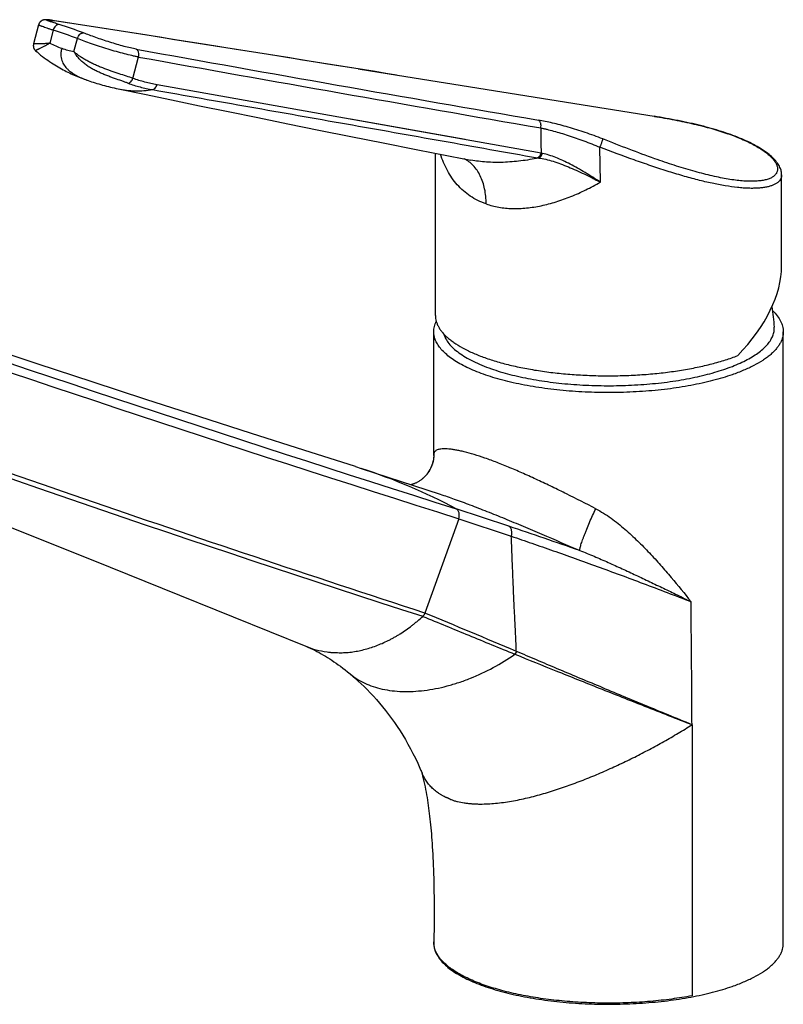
# Model space of a CAD drawing. Header units: millimetres. Extents: x 156 to 658, y 97 to 453.
# Tile 2 of 5: x 246 to 361, y 97 to 245. Entities that reach past the tile are written whole.
import ezdxf

# ---------------------------------------------------------------- set-up
doc = ezdxf.new("R2010")
doc.units = ezdxf.units.MM
doc.header["$LTSCALE"] = 46.255
doc.layers.get('0').update_dxf_attribs({"linetype": 'CONTINUOUS'})

msp = doc.modelspace()

# ---------------------------------------------------------------- linework, layer by layer
at = {"color": 7, "linetype": 'CONTINUOUS'}
for p, q in [((249.23, 244.32), (248.47, 241.44)), ((250.58, 245.07), (250.53, 245.07)), ((250.62, 245.06), (250.58, 245.07)), ((250.67, 245.06), (250.62, 245.06)), ((250.73, 245.05), (250.67, 245.06)), ((250.78, 245.04), (250.73, 245.05)), ((250.84, 245.04), (250.78, 245.04)), ((250.94, 245.02), (250.84, 245.04)), ((251.05, 245.01), (250.94, 245.02)), ((251.16, 244.99), (251.05, 245.01)), ((251.34, 244.97), (251.16, 244.99)), ((251.55, 244.93), (251.34, 244.97)), ((248.78, 240.42), (248.78, 240.42)), ((297.25, 237.69), (303.15, 236.74)), ((303.15, 236.74), (341.69, 230.57)), ((256.67, 235.94), (256.9, 235.86)), ((308.83, 200.67), (308.83, 225.04)), ((360.83, 208.05), (360.83, 221.78)), ((360.83, 221.78), (360.83, 221.78)), ((308.58, 179.63), (308.58, 198.23)), ((361.08, 106.38), (361.08, 198.23)), ((296.84, 177.96), (297.7, 177.69)), ((297.7, 177.69), (309.53, 173.82)), ((306.91, 176.16), (306.91, 176.16)), ((319.85, 169.01), (311.95, 171.63)), ((296, 146.85), (296, 146.85)), ((347.37, 139.21), (347.37, 98.5)), ((308.58, 106.54), (308.58, 106.61)), ((308.58, 106.38), (308.58, 106.54))]:
    msp.add_line(p, q, dxfattribs=at)
at = {"color": 9, "linetype": 'CONTINUOUS'}
for p, q in [((251.65, 244.92), (251.68, 244.91)), ((251.65, 244.92), (251.68, 244.91)), ((251.43, 243.5), (250.92, 241.57)), ((254.54, 240.31), (255.05, 242.24)), ((263.4, 236.27), (264.25, 239.48)), ((324.7, 225.05), (267.01, 235.32)), ((313.3, 227.08), (296.06, 230.15)), ((333.6, 220.68), (333.54, 225.92)), ((312.33, 170.13), (307.26, 155.98)), ((312.33, 170.13), (320.23, 167.51)), ((320.73, 149.8), (320.77, 149.79))]:
    msp.add_line(p, q, dxfattribs=at)
at = {"color": 7, "linetype": 'CONTINUOUS'}
for points in [[(250.53, 245.07), (250.51, 245.07), (250.49, 245.07), (250.47, 245.07), (250.45, 245.08), (250.43, 245.08), (250.41, 245.08), (250.39, 245.08), (250.37, 245.08), (250.35, 245.08), (250.33, 245.08), (250.31, 245.08), (250.29, 245.08), (250.27, 245.08), (250.25, 245.08), (250.23, 245.08), (250.21, 245.08), (250.19, 245.08), (250.17, 245.08), (250.15, 245.08), (250.13, 245.08), (250.11, 245.07), (250.09, 245.07), (250.06, 245.07), (250.04, 245.06), (250.02, 245.06), (249.99, 245.05), (249.97, 245.05), (249.94, 245.04), (249.91, 245.03), (249.89, 245.02), (249.86, 245.01), (249.83, 245), (249.8, 244.99), (249.77, 244.98), (249.74, 244.96), (249.71, 244.94), (249.68, 244.92), (249.64, 244.9), (249.61, 244.88), (249.58, 244.86), (249.55, 244.83), (249.52, 244.8), (249.49, 244.77), (249.46, 244.74), (249.43, 244.71), (249.4, 244.68), (249.38, 244.64), (249.35, 244.61), (249.33, 244.57), (249.31, 244.53), (249.29, 244.5), (249.27, 244.46), (249.26, 244.41), (249.24, 244.37), (249.23, 244.33), (249.23, 244.32)], [(297.25, 237.69), (292.64, 238.42), (288.04, 239.16), (283.45, 239.89), (278.88, 240.62), (274.31, 241.35), (269.75, 242.07), (265.21, 242.79), (260.67, 243.5), (256.15, 244.21), (251.55, 244.93)], [(248.47, 241.44), (248.46, 241.41), (248.45, 241.37), (248.45, 241.33), (248.44, 241.29), (248.44, 241.25), (248.43, 241.2), (248.43, 241.16), (248.44, 241.12), (248.44, 241.08), (248.44, 241.04), (248.45, 240.99), (248.46, 240.95), (248.47, 240.91), (248.48, 240.87), (248.5, 240.83), (248.51, 240.8), (248.53, 240.76), (248.54, 240.72), (248.56, 240.69), (248.58, 240.65), (248.6, 240.62), (248.63, 240.59), (248.65, 240.56), (248.67, 240.53), (248.69, 240.51), (248.71, 240.48), (248.74, 240.46), (248.76, 240.44), (248.78, 240.42)], [(248.78, 240.42), (248.99, 240.24), (249.26, 240.01), (249.53, 239.78), (249.8, 239.57), (250.07, 239.36), (250.34, 239.17), (250.61, 238.98), (250.88, 238.79), (251.14, 238.62), (251.4, 238.45), (251.66, 238.28), (251.92, 238.13), (252.17, 237.98), (252.42, 237.83), (252.67, 237.7), (252.91, 237.56), (253.15, 237.44), (253.39, 237.32), (253.63, 237.2), (253.86, 237.08), (254.1, 236.97), (254.34, 236.86), (254.58, 236.76), (254.83, 236.65), (255.08, 236.54), (255.33, 236.44), (255.59, 236.33), (255.86, 236.23), (256.13, 236.13), (256.41, 236.03), (256.67, 235.94)], [(256.9, 235.86), (257.17, 235.77), (257.43, 235.68), (257.71, 235.59), (257.98, 235.51), (258.26, 235.43), (258.55, 235.34), (258.84, 235.27), (259.12, 235.19), (259.41, 235.11), (259.71, 235.04), (260, 234.97), (260.29, 234.9), (260.59, 234.83), (260.88, 234.77), (261.16, 234.71)], [(261.16, 234.71), (265.11, 233.88), (269.19, 233.03), (273.4, 232.16), (277.71, 231.28), (282.14, 230.37), (286.68, 229.45), (291.33, 228.51), (296.1, 227.56), (300.97, 226.59), (305.96, 225.6), (311.06, 224.6), (314.14, 224)], [(352.84, 227.94), (352.5, 228.06), (352.14, 228.18), (351.78, 228.3), (351.41, 228.41), (351.03, 228.53), (350.65, 228.64), (350.27, 228.75), (349.88, 228.86), (349.48, 228.96), (349.08, 229.07), (348.67, 229.17), (348.26, 229.27), (347.85, 229.37), (347.43, 229.47), (347.01, 229.56), (346.58, 229.66), (346.15, 229.75), (345.72, 229.84), (345.28, 229.93), (344.84, 230.01), (344.4, 230.1), (343.95, 230.18), (343.51, 230.26), (343.06, 230.34), (342.6, 230.42), (342.15, 230.49), (341.69, 230.57)], [(360.83, 221.78), (360.83, 221.9), (360.82, 222.03), (360.8, 222.17), (360.77, 222.31), (360.74, 222.46), (360.69, 222.61), (360.64, 222.76), (360.57, 222.91), (360.49, 223.07), (360.41, 223.23), (360.31, 223.39), (360.2, 223.55), (360.08, 223.71), (359.94, 223.88), (359.8, 224.04), (359.65, 224.2), (359.49, 224.36), (359.32, 224.52), (359.13, 224.68), (358.95, 224.84), (358.75, 225), (358.54, 225.15), (358.33, 225.31), (358.1, 225.46), (357.87, 225.61), (357.64, 225.76), (357.39, 225.91), (357.14, 226.06), (356.87, 226.2), (356.61, 226.34), (356.33, 226.49), (356.05, 226.63), (355.75, 226.77), (355.46, 226.9), (355.15, 227.04), (354.84, 227.18), (354.52, 227.31), (354.19, 227.44), (353.86, 227.57), (353.52, 227.7), (353.18, 227.82), (352.84, 227.94)], [(296.84, 177.96), (289.06, 180.43), (281.2, 182.94), (273.29, 185.48), (265.31, 188.06), (257.28, 190.68), (249.18, 193.34), (241.03, 196.03), (232.81, 198.77), (224.54, 201.54), (216.2, 204.35), (207.81, 207.2), (199.38, 210.09)], [(193.82, 189.29), (200.44, 186.67), (209.28, 183.16), (218.38, 179.54), (227.74, 175.8), (237.36, 171.95), (247.23, 167.99), (257.37, 163.91), (267.77, 159.72), (278.43, 155.41), (289.35, 150.98)], [(308.58, 179.63), (308.58, 179.6), (308.58, 179.55), (308.58, 179.51), (308.58, 179.46), (308.58, 179.41), (308.57, 179.36), (308.57, 179.31), (308.56, 179.26), (308.56, 179.2), (308.55, 179.14), (308.54, 179.08), (308.53, 179.02), (308.52, 178.96), (308.51, 178.89), (308.5, 178.83), (308.48, 178.75), (308.47, 178.68), (308.45, 178.6), (308.43, 178.52), (308.4, 178.44), (308.38, 178.35), (308.35, 178.26), (308.31, 178.17), (308.28, 178.08), (308.24, 177.98), (308.2, 177.88), (308.15, 177.78), (308.1, 177.67), (308.04, 177.57), (307.99, 177.46), (307.92, 177.36), (307.86, 177.25), (307.79, 177.14), (307.71, 177.04), (307.63, 176.93), (307.55, 176.82), (307.47, 176.72), (307.38, 176.62), (307.28, 176.52), (307.19, 176.42), (307.09, 176.32), (306.99, 176.23), (306.91, 176.16)], [(306.91, 176.16), (306.84, 176.1), (306.74, 176.02), (306.64, 175.95), (306.54, 175.88), (306.44, 175.81), (306.34, 175.75), (306.25, 175.69), (306.16, 175.64), (306.06, 175.59), (305.97, 175.54), (305.88, 175.5), (305.8, 175.46), (305.71, 175.42), (305.63, 175.39), (305.55, 175.36), (305.47, 175.33), (305.39, 175.31), (305.32, 175.28), (305.24, 175.26), (305.18, 175.24)], [(289.35, 150.98), (289.67, 150.85), (290.02, 150.69), (290.36, 150.54), (290.7, 150.38), (291.03, 150.21), (291.36, 150.04), (291.68, 149.86), (292.01, 149.67), (292.32, 149.48), (292.64, 149.29), (292.96, 149.09), (293.27, 148.89), (293.59, 148.67), (293.91, 148.45), (294.23, 148.22), (294.56, 147.98), (294.91, 147.72), (295.26, 147.45), (295.63, 147.15), (296, 146.85)], [(296, 146.85), (296.4, 146.51), (296.82, 146.15), (297.25, 145.76), (297.69, 145.35), (298.14, 144.92), (298.59, 144.47), (299.05, 143.99), (299.51, 143.5), (299.97, 142.99), (300.43, 142.45), (300.89, 141.9), (301.35, 141.34), (301.79, 140.75), (302.24, 140.16), (302.67, 139.54), (303.1, 138.92), (303.52, 138.28), (303.92, 137.62), (304.32, 136.96), (304.71, 136.28), (305.1, 135.59), (305.46, 134.88), (305.82, 134.16), (306.17, 133.43), (306.51, 132.69), (306.82, 131.95)], [(306.67, 132.32), (306.78, 131.93), (306.89, 131.51), (306.99, 131.09), (307.09, 130.68), (307.18, 130.27), (307.27, 129.86), (307.35, 129.46), (307.43, 129.05), (307.5, 128.65), (307.57, 128.25), (307.64, 127.85), (307.7, 127.45), (307.76, 127.06), (307.81, 126.66), (307.86, 126.26), (307.91, 125.86), (307.96, 125.45), (308.01, 125.04), (308.05, 124.61), (308.1, 124.18), (308.14, 123.74), (308.18, 123.28), (308.22, 122.82), (308.26, 122.34), (308.3, 121.86), (308.33, 121.36), (308.36, 120.85), (308.39, 120.32), (308.42, 119.78), (308.45, 119.23), (308.48, 118.66), (308.51, 118.07), (308.53, 117.46), (308.55, 116.83), (308.57, 116.18), (308.59, 115.51), (308.6, 114.81), (308.61, 114.1), (308.62, 113.36), (308.63, 112.6), (308.63, 111.81), (308.64, 111), (308.63, 110.17), (308.63, 109.31), (308.62, 108.43), (308.6, 107.52), (308.59, 106.61)]]:
    msp.add_lwpolyline(points, dxfattribs=at)
at = {"color": 9, "linetype": 'CONTINUOUS'}
for centre, radius, start, end in [((-1878.83, -13343.16), 13754.08, 80.872499, 81.088988), ((236.62, 193.44), 53.29, 68.7025, 72.8633), ((235.9, 193.11), 52.73, 68.7025, 72.8633), ((256.7, 252.28), 12.17, 241.6587, 250.7635), ((256.57, 251.89), 11.76, 250.7578, 260.067), ((1885.49, 9256.61), 9160.63, 259.80388, 260.187522), ((1916.43, 9435.74), 9343.5, 259.815012, 260.191076), ((340.5, 192.76), 37.27, 70.6624, 70.7827), ((352.69, 227.52), 0.444, 70.815, 80.9081), ((327.28, 236.67), 11.9, 257.4745, 258.457), ((1560.69, 4116.8), 4138.08, 250.94176, 252.43621), ((1563.93, 4123.57), 4146.82, 250.94139, 252.433), ((1189.81, 2903.33), 2886.19, 250.04136, 252.18793), ((269.62, 91.81), 90.35, 62.0631, 71.8969), ((303.69, 179.94), 4.96, 310.4449, 311.9392), ((117.96, -438.31), 639.99, 70.60258, 71.61178), ((-1061.8, -3128.97), 3558.82, 67.13556, 67.3752), ((294.29, 163.31), 13.28, 248.1771, 262.4731), ((314.24, 136.66), 9.22, 250.0992, 250.7882), ((311.79, 106.54), 3.21, 179.9823, 182.8797)]:
    msp.add_arc(centre, radius, start, end, dxfattribs=at)
at = {"color": 7, "linetype": 'CONTINUOUS'}
msp.add_arc((339.14, 198.14), 20.61, 2.1297, 10.7213, dxfattribs=at)
msp.add_ellipse((334.83, 200.01), major_axis=(25.02, 12.38), ratio=0.570431, start_param=-1.002651, end_param=-0.274977, dxfattribs=at)
at = {"color": 9, "linetype": 'CONTINUOUS'}
for points, knots in [([(251.43, 243.5), (251.27, 243.55), (250.95, 243.65), (250.51, 243.8), (250.13, 243.92), (249.85, 244.02), (249.66, 244.09), (249.54, 244.14), (249.44, 244.18), (249.36, 244.22), (249.31, 244.24), (249.27, 244.26), (249.26, 244.28), (249.24, 244.29), (249.23, 244.3), (249.22, 244.31), (249.23, 244.32)], [0, 0, 0, 0, 0.221563, 0.418858, 0.589728, 0.732328, 0.792547, 0.845167, 0.890068, 0.927163, 0.956417, 0.96812, 0.977902, 0.985812, 0.991956, 1, 1, 1, 1]), ([(252.33, 244.36), (252.2, 244.4), (251.95, 244.48), (251.6, 244.59), (251.29, 244.69), (251.06, 244.77), (250.9, 244.82), (250.79, 244.86), (250.7, 244.89), (250.62, 244.92), (250.55, 244.95), (250.49, 244.97), (250.45, 244.99), (250.43, 245.01), (250.42, 245.02), (250.41, 245.02), (250.4, 245.03), (250.39, 245.04), (250.39, 245.05), (250.4, 245.05), (250.41, 245.06), (250.42, 245.06), (250.44, 245.06), (250.45, 245.06), (250.48, 245.06), (250.51, 245.06), (250.56, 245.06), (250.64, 245.05), (250.72, 245.05), (250.82, 245.04), (250.93, 245.02), (251.1, 245), (251.34, 244.96), (251.54, 244.93), (251.65, 244.92)], [0, 0, 0, 0, 0.121763, 0.232019, 0.329804, 0.414284, 0.451303, 0.484739, 0.514513, 0.540561, 0.562838, 0.581304, 0.595937, 0.601821, 0.60676, 0.610775, 0.613902, 0.617892, 0.619527, 0.621605, 0.624427, 0.628117, 0.632728, 0.638288, 0.64481, 0.652302, 0.670199, 0.691972, 0.7176, 0.747044, 0.780248, 0.817144, 0.901711, 1, 1, 1, 1]), ([(252.33, 244.36), (252.28, 244.37), (252.19, 244.37), (252.05, 244.33), (251.91, 244.26), (251.74, 244.12), (251.55, 243.86), (251.46, 243.63), (251.43, 243.5)], [0, 0, 0, 0, 0.09887, 0.203921, 0.317663, 0.440909, 0.711447, 1, 1, 1, 1]), ([(255.05, 242.24), (255.08, 242.37), (255.18, 242.6), (255.38, 242.85), (255.56, 242.99), (255.7, 243.06), (255.84, 243.1), (255.94, 243.1), (255.98, 243.09)], [0, 0, 0, 0, 0.286376, 0.557432, 0.681503, 0.796065, 0.901534, 1, 1, 1, 1]), ([(263.9, 240.65), (263.61, 240.71), (262.99, 240.84), (262.03, 241.08), (261, 241.37), (259.93, 241.7), (258.86, 242.05), (257.83, 242.4), (256.88, 242.75), (256.27, 242.98), (255.98, 243.09)], [0, 0, 0, 0, 0.106331, 0.227154, 0.358131, 0.494573, 0.631656, 0.764598, 0.888805, 1, 1, 1, 1]), ([(250.92, 241.57), (250.83, 241.55), (250.65, 241.52), (250.39, 241.5), (250.14, 241.48), (249.9, 241.47), (249.68, 241.46), (249.48, 241.45), (249.29, 241.44), (249.12, 241.44), (248.98, 241.44), (248.84, 241.44), (248.73, 241.45), (248.64, 241.45), (248.57, 241.45), (248.52, 241.45), (248.49, 241.45), (248.48, 241.44), (248.47, 241.44), (248.47, 241.44), (248.47, 241.44)], [0, 0, 0, 0, 0.114005, 0.221971, 0.323793, 0.419419, 0.508677, 0.591257, 0.666804, 0.735024, 0.795699, 0.848668, 0.893801, 0.930995, 0.960172, 0.981288, 0.988827, 0.994378, 0.998007, 1, 1, 1, 1]), ([(248.77, 240.43), (248.77, 240.44), (248.76, 240.44), (248.76, 240.46), (248.77, 240.48), (248.79, 240.49), (248.82, 240.51), (248.87, 240.54), (248.94, 240.57), (249.03, 240.61), (249.14, 240.65), (249.26, 240.71), (249.41, 240.78), (249.57, 240.86), (249.75, 240.95), (249.95, 241.05), (250.17, 241.16), (250.41, 241.29), (250.66, 241.42), (250.83, 241.52), (250.92, 241.57)], [0, 0, 0, 0, 0.00536, 0.010294, 0.021762, 0.029502, 0.038909, 0.063166, 0.095017, 0.134636, 0.182231, 0.238022, 0.302381, 0.375606, 0.457832, 0.549084, 0.648977, 0.757407, 0.874607, 1, 1, 1, 1]), ([(264.25, 239.48), (264.17, 239.49), (264.01, 239.52), (263.67, 239.59), (263.04, 239.72), (262.09, 239.96), (260.89, 240.29), (259.65, 240.66), (258.4, 241.05), (257.2, 241.46), (256.09, 241.85), (255.38, 242.11), (255.05, 242.24)], [0, 0, 0, 0, 0.025001, 0.051074, 0.106217, 0.226791, 0.357549, 0.493915, 0.6311, 0.764269, 0.888709, 1, 1, 1, 1]), ([(248.78, 240.42), (248.78, 240.42), (248.78, 240.42), (248.77, 240.43), (248.77, 240.43)], [0, 0, 0, 0, 0.27416, 1, 1, 1, 1]), ([(252.69, 240.79), (252.66, 240.68), (252.62, 240.47), (252.58, 240.17), (252.57, 239.89), (252.58, 239.56), (252.64, 239.18), (252.78, 238.76), (252.97, 238.4), (253.19, 238.07), (253.45, 237.77), (253.83, 237.4), (254.37, 237), (255.08, 236.59), (255.85, 236.24), (256.39, 236.03), (256.67, 235.94)], [0, 0, 0, 0, 0.048621, 0.091999, 0.131387, 0.167895, 0.234585, 0.29579, 0.35383, 0.41035, 0.466343, 0.522423, 0.636204, 0.753482, 0.874748, 1, 1, 1, 1]), ([(262.65, 235.54), (262.5, 235.6), (262.19, 235.72), (261.51, 235.95), (260.8, 236.2), (260.06, 236.47), (259.48, 236.69), (258.89, 236.93), (258.3, 237.18), (257.72, 237.46), (257.15, 237.77), (256.61, 238.1), (256.09, 238.48), (255.62, 238.89), (255.2, 239.33), (254.83, 239.8), (254.63, 240.14), (254.54, 240.31)], [0, 0, 0, 0, 0.049459, 0.103445, 0.221905, 0.284966, 0.34978, 0.41585, 0.482655, 0.549717, 0.616691, 0.683303, 0.749286, 0.814318, 0.877989, 0.9399, 1, 1, 1, 1]), ([(263.4, 236.27), (263.08, 236.38), (262.38, 236.61), (261.28, 236.97), (260.08, 237.37), (259.06, 237.75), (258.23, 238.09), (257.62, 238.35), (257.03, 238.63), (256.46, 238.93), (255.92, 239.25), (255.49, 239.52), (255.17, 239.75), (254.95, 239.93), (254.73, 240.11), (254.6, 240.24), (254.54, 240.31)], [0, 0, 0, 0, 0.105111, 0.224838, 0.354842, 0.49042, 0.558806, 0.626801, 0.693847, 0.759435, 0.823129, 0.884531, 0.914271, 0.943371, 0.971908, 1, 1, 1, 1]), ([(264.25, 239.48), (264.28, 239.6), (264.31, 239.84), (264.27, 240.13), (264.19, 240.34), (264.11, 240.47), (264.02, 240.58), (263.94, 240.63), (263.9, 240.65)], [0, 0, 0, 0, 0.279447, 0.54626, 0.670607, 0.787378, 0.896741, 1, 1, 1, 1]), ([(262.65, 235.54), (262.72, 235.56), (262.89, 235.61), (263.1, 235.77), (263.28, 236), (263.37, 236.17), (263.4, 236.27)], [0, 0, 0, 0, 0.218762, 0.461489, 0.724975, 1, 1, 1, 1]), ([(262.65, 235.54), (262.94, 235.43), (263.55, 235.23), (264.47, 234.97), (265.4, 234.75), (266.03, 234.63), (266.35, 234.58)], [0, 0, 0, 0, 0.249512, 0.49902, 0.749049, 1, 1, 1, 1]), ([(267.01, 235.32), (266.71, 235.38), (266.09, 235.5), (265.18, 235.71), (264.28, 235.96), (263.69, 236.16), (263.4, 236.27)], [0, 0, 0, 0, 0.250627, 0.500771, 0.750491, 1, 1, 1, 1]), ([(266.35, 234.58), (266.38, 234.58), (266.46, 234.6), (266.6, 234.67), (266.76, 234.82), (266.92, 235.05), (266.99, 235.23), (267.01, 235.32)], [0, 0, 0, 0, 0.105901, 0.21688, 0.456485, 0.719938, 1, 1, 1, 1]), ([(261.16, 234.71), (261.58, 234.62), (262.43, 234.48), (263.73, 234.39), (265.04, 234.42), (265.91, 234.51), (266.35, 234.58)], [0, 0, 0, 0, 0.248074, 0.496845, 0.747192, 1, 1, 1, 1]), ([(266.35, 234.58), (271.22, 233.71), (280.92, 232), (295.42, 229.44), (309.82, 226.89), (319.37, 225.19), (324.14, 224.34)], [0, 0, 0, 0, 0.25283, 0.503754, 0.752804, 1, 1, 1, 1]), ([(333.97, 227.17), (333.1, 227.52), (331.38, 228.15), (329.24, 228.82), (327.59, 229.28), (326.43, 229.56), (325.35, 229.81), (324.64, 229.94), (324.3, 230)], [0, 0, 0, 0, 0.278276, 0.543479, 0.668434, 0.786859, 0.897715, 1, 1, 1, 1]), ([(324.64, 228.83), (324.67, 228.95), (324.71, 229.18), (324.67, 229.47), (324.59, 229.68), (324.51, 229.81), (324.42, 229.92), (324.34, 229.98), (324.3, 230)], [0, 0, 0, 0, 0.275828, 0.540917, 0.665563, 0.783465, 0.894628, 1, 1, 1, 1]), ([(341.72, 230.56), (342.73, 230.4), (344.72, 230.05), (347.6, 229.45), (350.27, 228.77), (351.96, 228.24), (352.76, 227.96)], [0, 0, 0, 0, 0.272337, 0.532173, 0.775815, 1, 1, 1, 1]), ([(324.64, 228.83), (324.65, 228.2), (324.67, 226.94), (324.69, 225.68), (324.7, 225.05)], [0, 0, 0, 0, 0.499998, 1, 1, 1, 1]), ([(324.64, 228.83), (324.8, 228.8), (325.11, 228.73), (325.76, 228.58), (326.61, 228.35), (327.67, 228.05), (329.19, 227.58), (331.16, 226.89), (332.74, 226.26), (333.54, 225.92)], [0, 0, 0, 0, 0.050019, 0.102284, 0.213061, 0.331361, 0.456186, 0.721303, 1, 1, 1, 1]), ([(352.84, 227.94), (353.23, 227.8), (353.97, 227.52), (355.04, 227.08), (356.02, 226.63), (356.9, 226.16), (357.69, 225.69), (358.38, 225.22), (358.96, 224.75), (359.43, 224.28), (359.8, 223.82), (360.06, 223.38), (360.18, 223.01), (360.22, 222.73), (360.22, 222.54), (360.19, 222.35), (360.13, 222.17), (360.04, 222), (359.88, 221.78), (359.61, 221.52), (359.18, 221.28), (358.65, 221.08), (358.03, 220.94), (357.31, 220.85), (356.51, 220.8), (355.62, 220.82), (354.65, 220.89), (353.6, 221.01), (352.49, 221.18), (351.32, 221.41), (349.64, 221.78), (347.43, 222.37), (344.65, 223.22), (342.76, 223.87), (341.79, 224.21)], [0, 0, 0, 0, 0.042217, 0.081907, 0.118948, 0.153236, 0.184691, 0.213256, 0.238908, 0.261674, 0.281653, 0.299048, 0.314238, 0.321201, 0.327867, 0.334355, 0.340796, 0.347325, 0.35407, 0.368632, 0.385243, 0.404362, 0.426246, 0.451014, 0.478694, 0.50925, 0.542603, 0.578645, 0.617246, 0.658262, 0.701542, 0.794263, 0.894164, 1, 1, 1, 1]), ([(333.54, 225.92), (333.6, 226.05), (333.68, 226.25), (333.78, 226.5), (333.84, 226.69), (333.89, 226.85), (333.94, 226.99), (333.96, 227.08), (333.97, 227.14), (333.97, 227.16), (333.97, 227.17)], [0, 0, 0, 0, 0.317627, 0.476052, 0.624612, 0.7566, 0.866099, 0.948302, 0.978081, 1, 1, 1, 1]), ([(341.79, 224.21), (340.5, 224.67), (337.88, 225.64), (335.29, 226.65), (333.97, 227.17)], [0, 0, 0, 0, 0.491496, 1, 1, 1, 1]), ([(316.45, 217.41), (316.02, 217.56), (315.2, 217.91), (314.05, 218.57), (313.01, 219.36), (312.09, 220.28), (311.28, 221.3), (310.6, 222.42), (310.03, 223.62), (309.74, 224.46), (309.6, 224.89)], [0, 0, 0, 0, 0.12819, 0.253585, 0.37714, 0.499892, 0.622835, 0.746767, 0.872325, 1, 1, 1, 1]), ([(324.14, 224.34), (324.2, 224.37), (324.33, 224.44), (324.49, 224.6), (324.62, 224.81), (324.68, 224.97), (324.7, 225.05)], [0, 0, 0, 0, 0.223217, 0.466118, 0.726971, 1, 1, 1, 1]), ([(324.35, 224.3), (324.42, 224.33), (324.54, 224.4), (324.7, 224.57), (324.82, 224.77), (324.88, 224.93), (324.9, 225.01)], [0, 0, 0, 0, 0.221556, 0.463889, 0.72533, 1, 1, 1, 1]), ([(333.6, 220.68), (333.41, 220.81), (333.03, 221.05), (332.27, 221.54), (331.33, 222.12), (330.21, 222.78), (329.1, 223.39), (328.01, 223.92), (326.94, 224.38), (325.91, 224.75), (325.23, 224.94), (324.9, 225.01)], [0, 0, 0, 0, 0.069929, 0.139322, 0.276142, 0.409761, 0.539442, 0.664346, 0.78349, 0.895766, 1, 1, 1, 1]), ([(360.83, 221.78), (360.83, 221.67), (360.81, 221.46), (360.7, 221.16), (360.51, 220.88), (360.3, 220.67), (360.1, 220.53), (359.86, 220.38), (359.52, 220.22), (359.06, 220.06), (358.54, 219.93), (357.95, 219.84), (357.31, 219.78), (356.61, 219.75), (355.86, 219.76), (355.05, 219.8), (353.88, 219.91), (352.31, 220.13), (350.32, 220.51), (348.19, 221.02), (345.94, 221.64), (343.59, 222.35), (341.16, 223.15), (337.79, 224.33), (335.25, 225.27), (333.54, 225.92)], [0, 0, 0, 0, 0.010939, 0.021776, 0.033046, 0.045223, 0.051775, 0.058682, 0.073663, 0.090344, 0.108828, 0.129167, 0.151378, 0.175452, 0.20136, 0.229057, 0.25849, 0.322294, 0.392213, 0.467633, 0.547922, 0.632449, 0.72058, 0.811672, 1, 1, 1, 1]), ([(316.45, 217.41), (316.45, 217.8), (316.41, 218.56), (316.25, 219.66), (315.97, 220.69), (315.59, 221.63), (315.11, 222.47), (314.54, 223.19), (313.89, 223.77), (313.39, 224.07), (313.14, 224.2)], [0, 0, 0, 0, 0.146331, 0.286824, 0.420854, 0.548144, 0.668835, 0.783544, 0.893397, 1, 1, 1, 1]), ([(324.35, 224.3), (323.46, 224.13), (321.69, 223.84), (319.06, 223.62), (316.54, 223.65), (314.92, 223.85), (314.14, 224)], [0, 0, 0, 0, 0.265714, 0.5229, 0.768639, 1, 1, 1, 1]), ([(324.35, 224.3), (324.33, 224.31), (324.29, 224.32), (324.22, 224.33), (324.16, 224.34), (324.14, 224.34)], [0, 0, 0, 0, 0.253303, 0.626096, 1, 1, 1, 1]), ([(324.35, 224.3), (324.7, 224.26), (325.42, 224.12), (326.52, 223.82), (327.65, 223.43), (328.81, 222.98), (329.99, 222.47), (331.19, 221.91), (332.19, 221.42), (333, 221), (333.4, 220.79), (333.6, 220.68)], [0, 0, 0, 0, 0.106465, 0.220407, 0.340538, 0.465727, 0.595024, 0.727628, 0.862838, 0.931216, 1, 1, 1, 1]), ([(316.45, 217.41), (317.06, 217.2), (318.36, 216.87), (320.41, 216.68), (322.55, 216.77), (324.75, 217.12), (326.98, 217.71), (329.22, 218.51), (331.44, 219.5), (332.88, 220.27), (333.6, 220.68)], [0, 0, 0, 0, 0.10879, 0.222583, 0.341641, 0.465731, 0.594315, 0.726699, 0.862156, 1, 1, 1, 1]), ([(307.26, 155.98), (298.69, 158.76), (281.58, 164.4), (256.02, 173.09), (234.8, 180.52), (217.88, 186.56), (209.44, 189.62), (205.22, 191.16)], [0, 0, 0, 0, 0.250447, 0.500589, 0.750437, 0.875253, 1, 1, 1, 1]), ([(332.91, 171.64), (331.46, 172.39), (329.28, 173.5), (326.37, 174.93), (324.21, 175.95), (322.1, 176.91), (320.07, 177.79), (318.14, 178.57), (316.34, 179.23), (314.7, 179.77), (313.43, 180.13), (312.52, 180.34), (311.91, 180.46), (311.36, 180.55), (310.86, 180.61), (310.41, 180.64), (310.01, 180.64), (309.66, 180.61), (309.36, 180.56), (309.11, 180.48), (308.91, 180.38), (308.76, 180.25), (308.68, 180.15), (308.65, 180.1)], [0, 0, 0, 0, 0.186449, 0.279125, 0.370291, 0.458883, 0.543697, 0.623451, 0.696892, 0.762935, 0.820788, 0.8465, 0.870038, 0.891408, 0.910642, 0.927792, 0.942932, 0.956162, 0.96761, 0.977447, 0.9859, 0.993282, 1, 1, 1, 1]), ([(307.01, 176.25), (307.28, 176.49), (307.76, 177.03), (308.29, 177.98), (308.61, 179.01), (308.66, 179.74), (308.65, 180.1)], [0, 0, 0, 0, 0.249791, 0.49968, 0.749737, 1, 1, 1, 1]), ([(308.65, 180.1), (308.64, 180.07), (308.62, 180.01), (308.6, 179.9), (308.59, 179.77), (308.58, 179.68), (308.58, 179.63)], [0, 0, 0, 0, 0.188235, 0.419202, 0.6909, 1, 1, 1, 1]), ([(309.53, 173.82), (310.25, 173.59), (311.75, 173.07), (314.09, 172.21), (316.61, 171.23), (319.27, 170.16), (322.02, 169.01), (325.78, 167.41), (328.62, 166.18), (330.51, 165.36)], [0, 0, 0, 0, 0.099582, 0.21044, 0.330625, 0.457992, 0.590421, 0.725972, 1, 1, 1, 1]), ([(312.33, 170.13), (312.38, 170.28), (312.44, 170.58), (312.41, 170.96), (312.32, 171.22), (312.22, 171.39), (312.1, 171.53), (312, 171.6), (311.95, 171.63)], [0, 0, 0, 0, 0.280447, 0.545186, 0.668439, 0.784721, 0.894686, 1, 1, 1, 1]), ([(330.51, 165.36), (330.51, 165.37), (330.51, 165.4), (330.51, 165.46), (330.52, 165.53), (330.54, 165.65), (330.58, 165.84), (330.65, 166.1), (330.75, 166.41), (330.87, 166.77), (331.02, 167.17), (331.18, 167.6), (331.36, 168.07), (331.63, 168.74), (331.98, 169.6), (332.44, 170.62), (332.75, 171.31), (332.91, 171.64)], [0, 0, 0, 0, 0.006029, 0.014182, 0.024557, 0.037179, 0.069104, 0.109681, 0.158441, 0.214779, 0.277979, 0.347225, 0.421621, 0.500199, 0.665763, 0.835305, 1, 1, 1, 1]), ([(332.91, 171.64), (333.31, 171.44), (334.09, 170.98), (335.21, 170.23), (336.27, 169.42), (337.28, 168.58), (338.25, 167.71), (339.49, 166.53), (340.97, 165.03), (342.64, 163.19), (344.74, 160.75), (346.25, 158.9), (347.23, 157.67)], [0, 0, 0, 0, 0.067635, 0.134574, 0.200765, 0.266209, 0.330928, 0.394946, 0.520973, 0.644451, 0.765459, 1, 1, 1, 1]), ([(320.23, 167.51), (320.28, 167.65), (320.34, 167.96), (320.31, 168.33), (320.22, 168.6), (320.12, 168.77), (320, 168.91), (319.9, 168.98), (319.85, 169.01)], [0, 0, 0, 0, 0.280196, 0.544675, 0.667886, 0.784226, 0.894374, 1, 1, 1, 1]), ([(320.98, 150.22), (320.92, 151.66), (320.82, 153.82), (320.68, 156.7), (320.58, 158.86), (320.49, 161.02), (320.4, 163.18), (320.32, 165.35), (320.26, 166.79), (320.23, 167.51)], [0, 0, 0, 0, 0.249773, 0.374633, 0.499559, 0.624583, 0.749729, 0.874916, 1, 1, 1, 1]), ([(320.23, 167.51), (321.26, 167.16), (323.35, 166.44), (327.66, 164.94), (333.23, 162.95), (340.14, 160.4), (344.84, 158.6), (347.23, 157.67)], [0, 0, 0, 0, 0.113861, 0.231139, 0.475479, 0.732084, 1, 1, 1, 1]), ([(330.51, 165.36), (330.88, 165.22), (331.6, 164.94), (333.03, 164.35), (334.79, 163.58), (336.87, 162.63), (338.95, 161.67), (341.02, 160.68), (343.09, 159.69), (345.16, 158.69), (346.54, 158.01), (347.23, 157.67)], [0, 0, 0, 0, 0.063551, 0.126545, 0.251597, 0.376062, 0.500383, 0.624815, 0.749508, 0.874554, 1, 1, 1, 1]), ([(347.37, 139.21), (347.36, 140.74), (347.35, 143.05), (347.33, 146.13), (347.31, 148.44), (347.29, 150.75), (347.26, 153.83), (347.24, 156.13), (347.23, 157.67)], [0, 0, 0, 0, 0.250052, 0.375082, 0.50009, 0.625078, 0.750049, 1, 1, 1, 1]), ([(306.94, 155.48), (308.08, 155.01), (310.38, 154.06), (313.83, 152.64), (317.28, 151.22), (319.58, 150.28), (320.73, 149.8)], [0, 0, 0, 0, 0.24973, 0.499676, 0.749783, 1, 1, 1, 1]), ([(296, 146.85), (296.33, 146.57), (297.04, 146.06), (298.21, 145.42), (299.48, 144.91), (300.86, 144.53), (302.33, 144.29), (303.88, 144.17), (305.49, 144.19), (307.16, 144.34), (308.87, 144.61), (310.6, 145.01), (312.35, 145.53), (314.69, 146.38), (317.55, 147.72), (319.72, 149.06), (320.77, 149.79)], [0, 0, 0, 0, 0.048561, 0.098397, 0.149957, 0.203614, 0.259574, 0.317936, 0.378718, 0.441816, 0.507031, 0.574125, 0.642821, 0.712813, 0.855451, 1, 1, 1, 1]), ([(320.98, 150.22), (320.97, 150.18), (320.9, 150.03), (320.81, 149.89), (320.73, 149.8)], [0, 0, 0, 0, 0.254101, 1, 1, 1, 1]), ([(321.03, 150.2), (321.01, 150.17), (320.95, 150.02), (320.86, 149.88), (320.77, 149.79)], [0, 0, 0, 0, 0.254079, 1, 1, 1, 1]), ([(320.77, 149.79), (322.83, 148.96), (327.04, 147.25), (333.54, 144.66), (340.35, 141.96), (345, 140.14), (347.37, 139.21)], [0, 0, 0, 0, 0.232114, 0.476593, 0.732775, 1, 1, 1, 1]), ([(320.98, 150.22), (320.99, 150.22), (321.01, 150.21), (321.02, 150.21), (321.03, 150.2)], [0, 0, 0, 0, 0.499869, 1, 1, 1, 1]), ([(347.37, 139.21), (346.18, 139.69), (343.83, 140.66), (339.22, 142.56), (333.66, 144.87), (328.23, 147.15), (324.06, 148.91), (322.03, 149.78), (321.03, 150.2)], [0, 0, 0, 0, 0.135104, 0.267495, 0.523783, 0.768173, 0.885699, 1, 1, 1, 1]), ([(347.37, 98.5), (346.36, 98.31), (344.28, 97.98), (341.09, 97.63), (337.79, 97.42), (334.45, 97.37), (331.11, 97.46), (327.83, 97.7), (324.67, 98.08), (322.14, 98.51), (320.21, 98.93), (318.84, 99.28), (317.55, 99.65), (316.32, 100.04), (315.16, 100.47), (314.09, 100.92), (313.11, 101.39), (312.21, 101.89), (311.4, 102.4), (310.69, 102.93), (310.08, 103.48), (309.56, 104.04), (309.16, 104.61), (308.85, 105.19), (308.66, 105.78), (308.6, 106.18), (308.59, 106.38)], [0, 0, 0, 0, 0.073787, 0.150803, 0.229981, 0.310177, 0.39024, 0.469014, 0.545387, 0.618278, 0.653112, 0.686723, 0.719007, 0.749864, 0.779204, 0.806968, 0.833109, 0.85759, 0.880394, 0.901529, 0.921056, 0.939077, 0.955737, 0.971243, 0.985878, 1, 1, 1, 1])]:
    msp.add_open_spline(points, degree=3, knots=knots, dxfattribs=at)
at = {"color": 7, "linetype": 'CONTINUOUS'}
for points, knots in [([(359.49, 201.37), (359.74, 201.13), (360.18, 200.65), (360.62, 199.98), (360.86, 199.44), (360.99, 199.04), (361.07, 198.63), (361.08, 198.36), (361.08, 198.23)], [0, 0, 0, 0, 0.285096, 0.541495, 0.661196, 0.776614, 0.889066, 1, 1, 1, 1]), ([(308.58, 198.23), (308.58, 198.36), (308.6, 198.62), (308.7, 199.15), (308.84, 199.53), (308.96, 199.77)], [0, 0, 0, 0, 0.2426, 0.488315, 1, 1, 1, 1]), ([(308.83, 200.67), (308.83, 200.52), (308.85, 200.22), (308.95, 199.77), (309.11, 199.33), (309.33, 198.89), (309.61, 198.45), (309.95, 198.02), (310.36, 197.6), (310.82, 197.19), (311.34, 196.78), (312.13, 196.24), (313.25, 195.59), (314.78, 194.88), (315.87, 194.46), (316.45, 194.26)], [0, 0, 0, 0, 0.042415, 0.085558, 0.130115, 0.176696, 0.225818, 0.2779, 0.333268, 0.392164, 0.454759, 0.521162, 0.665538, 0.825328, 1, 1, 1, 1]), ([(353.4, 191.76), (352.93, 191.6), (351.96, 191.28), (350.45, 190.87), (348.86, 190.49), (346.6, 190.03), (343.63, 189.57), (339.92, 189.22), (336.11, 189.06), (332.28, 189.09), (328.49, 189.32), (324.85, 189.73), (321.94, 190.24), (319.74, 190.73), (318.2, 191.14), (316.76, 191.58), (315.41, 192.06), (314.16, 192.58), (313.03, 193.12), (312.01, 193.69), (311.12, 194.29), (310.35, 194.91), (309.72, 195.54), (309.22, 196.2), (308.85, 196.86), (308.63, 197.54), (308.58, 198), (308.58, 198.23)], [0, 0, 0, 0, 0.030826, 0.063271, 0.097209, 0.132498, 0.206505, 0.283967, 0.363441, 0.443422, 0.522391, 0.598857, 0.671409, 0.705813, 0.738771, 0.770149, 0.799834, 0.82773, 0.853762, 0.877888, 0.900096, 0.920423, 0.938961, 0.955875, 0.971426, 0.985979, 1, 1, 1, 1]), ([(317.23, 192.66), (317.67, 192.5), (318.6, 192.2), (320.04, 191.8), (321.56, 191.44), (323.71, 191.01), (326.55, 190.57), (330.08, 190.24), (333.72, 190.09), (337.38, 190.13), (340.98, 190.35), (344.46, 190.75), (347.22, 191.24), (349.31, 191.72), (350.76, 192.11), (352.13, 192.54), (353.41, 193), (354.58, 193.49), (355.65, 194.02), (356.6, 194.56), (357.44, 195.14), (358.15, 195.73), (358.74, 196.34), (359.2, 196.96), (359.52, 197.6), (359.71, 198.25), (359.74, 198.69), (359.73, 198.91)], [0, 0, 0, 0, 0.030924, 0.063481, 0.097541, 0.132963, 0.207251, 0.285001, 0.364747, 0.444962, 0.524105, 0.600669, 0.673224, 0.707592, 0.740486, 0.771774, 0.801342, 0.829094, 0.854961, 0.8789, 0.900908, 0.921028, 0.939363, 0.956095, 0.971503, 0.985976, 1, 1, 1, 1]), ([(361.08, 198.23), (361.08, 198.08), (361.06, 197.78), (360.97, 197.33), (360.81, 196.88), (360.58, 196.43), (360.3, 195.99), (359.95, 195.56), (359.55, 195.13), (359.08, 194.71), (358.56, 194.3), (357.76, 193.76), (356.62, 193.1), (355.08, 192.39), (353.98, 191.96), (353.4, 191.76)], [0, 0, 0, 0, 0.042415, 0.085558, 0.130115, 0.176696, 0.225818, 0.2779, 0.333268, 0.392164, 0.454759, 0.521162, 0.665538, 0.825328, 1, 1, 1, 1]), ([(310.06, 197.92), (310.14, 197.66), (310.35, 197.15), (310.85, 196.42), (311.52, 195.71), (312.36, 195.03), (313.36, 194.38), (314.51, 193.76), (315.82, 193.17), (316.74, 192.82), (317.23, 192.66)], [0, 0, 0, 0, 0.086697, 0.181516, 0.286795, 0.403988, 0.533853, 0.676627, 0.832159, 1, 1, 1, 1]), ([(316.45, 194.26), (317.1, 194.03), (318.45, 193.61), (320.58, 193.07), (322.86, 192.61), (325.26, 192.22), (327.76, 191.93), (330.33, 191.73), (332.94, 191.61), (335.58, 191.59), (338.21, 191.67), (340.81, 191.83), (343.34, 192.09), (345.78, 192.43), (348.12, 192.86), (350.31, 193.37), (352.35, 193.95), (353.64, 194.4), (354.25, 194.64)], [0, 0, 0, 0, 0.053588, 0.110915, 0.171538, 0.234958, 0.300629, 0.367972, 0.436383, 0.505242, 0.573924, 0.641804, 0.708272, 0.772736, 0.834634, 0.893445, 0.948702, 1, 1, 1, 1]), ([(292.55, 150.14), (292.7, 150.12), (292.94, 150.09), (293.25, 150.05), (293.47, 150.04), (293.69, 150.03), (293.98, 150.03), (294.28, 150.02), (294.58, 150.02), (294.89, 150.02), (295.28, 150.04), (295.75, 150.07), (296.21, 150.12), (296.67, 150.19), (297.29, 150.3), (298.06, 150.47), (298.99, 150.73), (299.91, 151.05), (300.84, 151.42), (301.6, 151.77), (302.2, 152.08), (302.65, 152.33), (303.1, 152.59), (303.69, 152.95), (304.42, 153.44), (305.14, 153.97), (305.7, 154.41), (306.26, 154.87), (306.67, 155.24), (306.94, 155.48)], [0, 0, 0, 0, 0.029857, 0.044873, 0.058846, 0.072173, 0.08555, 0.114053, 0.128804, 0.143539, 0.172876, 0.202229, 0.231627, 0.261064, 0.290578, 0.350126, 0.410757, 0.472511, 0.535194, 0.598807, 0.630958, 0.663333, 0.695951, 0.728823, 0.795254, 0.862604, 0.896631, 0.930875, 1, 1, 1, 1]), ([(307.26, 155.98), (307.24, 155.93), (307.21, 155.86), (307.16, 155.77), (307.11, 155.69), (307.04, 155.59), (306.97, 155.52), (306.94, 155.48)], [0, 0, 0, 0, 0.256308, 0.383817, 0.51022, 0.758571, 1, 1, 1, 1]), ([(311.21, 127.95), (311.36, 127.89), (311.67, 127.79), (312.31, 127.61), (312.97, 127.49), (313.65, 127.4), (314.19, 127.35), (314.73, 127.31), (315.47, 127.29), (316.42, 127.3), (317.58, 127.37), (318.76, 127.49), (319.95, 127.67), (321.15, 127.89), (322.76, 128.23), (324.77, 128.75), (327.16, 129.49), (329.54, 130.32), (331.89, 131.23), (334.21, 132.21), (336.5, 133.25), (338.76, 134.34), (340.97, 135.49), (343.15, 136.68), (345.29, 137.91), (346.68, 138.77), (347.37, 139.21)], [0, 0, 0, 0, 0.012521, 0.025223, 0.051345, 0.064834, 0.078618, 0.09267, 0.106962, 0.13618, 0.166143, 0.196723, 0.227799, 0.259266, 0.291038, 0.355231, 0.419973, 0.484988, 0.550088, 0.61514, 0.680046, 0.744727, 0.809117, 0.873159, 0.936801, 1, 1, 1, 1]), ([(311.1, 127.99), (311.06, 128), (310.99, 128.03), (310.89, 128.09), (310.79, 128.14), (310.69, 128.19), (310.59, 128.23), (310.5, 128.26), (310.4, 128.3), (310.31, 128.33), (310.22, 128.38), (310.1, 128.44), (309.95, 128.52), (309.77, 128.61), (309.6, 128.71), (309.44, 128.81), (309.22, 128.96), (308.97, 129.14), (308.67, 129.38), (308.31, 129.71), (307.9, 130.15), (307.47, 130.72), (307.11, 131.32), (306.91, 131.74), (306.82, 131.95)], [0, 0, 0, 0, 0.019045, 0.038923, 0.05861, 0.077107, 0.094297, 0.11075, 0.127011, 0.143558, 0.160421, 0.177437, 0.211252, 0.244428, 0.277253, 0.309863, 0.342181, 0.40585, 0.468408, 0.529952, 0.650441, 0.76834, 0.88458, 1, 1, 1, 1]), ([(308.58, 106.38), (308.58, 106.15), (308.63, 105.69), (308.85, 105.01), (309.22, 104.34), (309.72, 103.69), (310.35, 103.05), (311.12, 102.43), (312.01, 101.84), (313.03, 101.27), (314.16, 100.72), (315.41, 100.21), (316.76, 99.73), (318.2, 99.29), (319.74, 98.88), (321.94, 98.38), (324.85, 97.88), (328.49, 97.46), (332.28, 97.24), (336.11, 97.21), (339.92, 97.37), (343.63, 97.72), (346.6, 98.17), (348.86, 98.63), (350.45, 99.01), (351.96, 99.43), (352.93, 99.74), (353.4, 99.91)], [0, 0, 0, 0, 0.014021, 0.028574, 0.044125, 0.061039, 0.079577, 0.099904, 0.122112, 0.146238, 0.17227, 0.200166, 0.229851, 0.261229, 0.294187, 0.328591, 0.401143, 0.477609, 0.556578, 0.636559, 0.716033, 0.793495, 0.867502, 0.902791, 0.936729, 0.969174, 1, 1, 1, 1]), ([(353.4, 99.91), (353.98, 100.11), (355.08, 100.53), (356.62, 101.25), (357.76, 101.9), (358.56, 102.45), (359.08, 102.86), (359.55, 103.28), (359.95, 103.71), (360.3, 104.14), (360.58, 104.58), (360.81, 105.02), (360.97, 105.47), (361.06, 105.92), (361.08, 106.23), (361.08, 106.38)], [0, 0, 0, 0, 0.174672, 0.334462, 0.478838, 0.545241, 0.607836, 0.666732, 0.7221, 0.774182, 0.823304, 0.869885, 0.914442, 0.957585, 1, 1, 1, 1])]:
    msp.add_open_spline(points, degree=3, knots=knots, dxfattribs=at)

doc.saveas('drawing.dxf')
